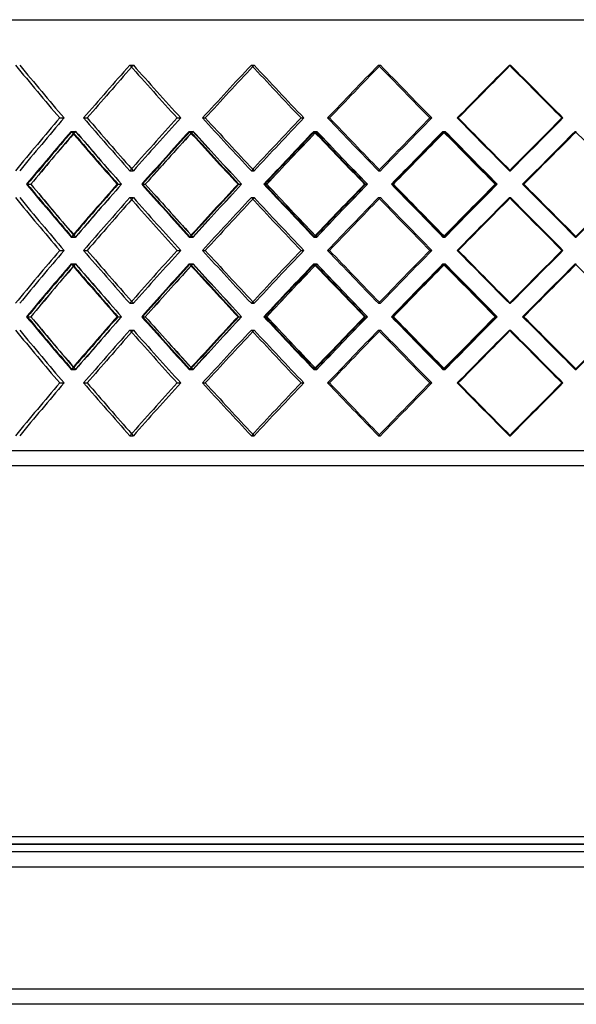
# Model space of a CAD drawing. Header units: millimetres. Extents: x -575 to 575, y -244 to 244.
# Tile 6 of 11: x -215 to -33, y -244 to 79. Entities that reach past the tile are written whole.
import ezdxf

# ---------------------------------------------------------------- set-up
doc = ezdxf.new("R2010")
doc.units = ezdxf.units.MM
doc.layers.add('HIDDEN', color=7, linetype='Continuous')
doc.layers.add('THICK', color=7, linetype='Continuous')

msp = doc.modelspace()

# ---------------------------------------------------------------- linework, layer by layer
at = {"layer": 'HIDDEN'}
for p, q in [((-179.08, 64.1), (-177.92, 64.1)), ((-179.08, 64.1), (-177.92, 64.1)), ((-139.23, 64.1), (-138.32, 64.1)), ((-139.23, 64.1), (-138.32, 64.1)), ((-97.56, 64.1), (-96.92, 64.1)), ((-97.56, 64.1), (-96.92, 64.1)), ((-54.61, 64.1), (-54.26, 64.1)), ((-54.61, 64.1), (-54.26, 64.1)), ((-202.07, 46.77), (-200.66, 46.77)), ((-202.07, 46.77), (-200.66, 46.77)), ((-194.23, 46.77), (-193.07, 46.77)), ((-163.57, 46.77), (-162.4, 46.77)), ((-163.57, 46.77), (-162.4, 46.77)), ((-155.24, 46.77), (-154.33, 46.77)), ((-122.93, 46.77), (-122.02, 46.77)), ((-122.93, 46.77), (-122.02, 46.77)), ((-114.22, 46.77), (-113.59, 46.77)), ((-80.69, 46.77), (-80.05, 46.77)), ((-80.69, 46.77), (-80.05, 46.77)), ((-71.72, 46.77), (-71.36, 46.77)), ((-37.4, 46.77), (-37.04, 46.77)), ((-37.4, 46.77), (-37.04, 46.77)), ((-198.32, 42.37), (-196.9, 42.37)), ((-198.02, 42.37), (-196.85, 42.37)), ((-159.57, 42.37), (-158.41, 42.37)), ((-159.26, 42.37), (-158.35, 42.37)), ((-118.75, 42.37), (-117.84, 42.37)), ((-118.42, 42.37), (-117.78, 42.37)), ((-76.38, 42.37), (-75.74, 42.37)), ((-76.04, 42.37), (-75.68, 42.37)), ((-33.01, 42.37), (-32.66, 42.37)), ((-179.08, 29.43), (-177.92, 29.43)), ((-179.08, 29.43), (-177.92, 29.43)), ((-139.23, 29.43), (-138.32, 29.43)), ((-139.23, 29.43), (-138.32, 29.43)), ((-97.56, 29.43), (-96.92, 29.43)), ((-97.56, 29.43), (-96.92, 29.43)), ((-54.61, 29.43), (-54.26, 29.43)), ((-54.61, 29.43), (-54.26, 29.43)), ((-212.71, 25.03), (-211.54, 25.03)), ((-183.23, 25.03), (-181.81, 25.03)), ((-182.96, 25.03), (-181.79, 25.03)), ((-174.91, 25.03), (-174, 25.03)), ((-143.6, 25.03), (-142.43, 25.03)), ((-143.32, 25.03), (-142.41, 25.03)), ((-134.84, 25.03), (-134.2, 25.03)), ((-102.1, 25.03), (-101.18, 25.03)), ((-101.8, 25.03), (-101.17, 25.03)), ((-93, 25.03), (-92.64, 25.03)), ((-59.26, 25.03), (-58.62, 25.03)), ((-58.96, 25.03), (-58.61, 25.03)), ((-49.96, 25.03), (-49.88, 25.03)), ((-179.08, 20.64), (-177.92, 20.64)), ((-179.08, 20.64), (-177.92, 20.64)), ((-139.23, 20.64), (-138.32, 20.64)), ((-139.23, 20.64), (-138.32, 20.64)), ((-97.56, 20.64), (-96.92, 20.64)), ((-97.56, 20.64), (-96.92, 20.64)), ((-54.61, 20.64), (-54.26, 20.64)), ((-54.61, 20.64), (-54.26, 20.64)), ((-198.32, 7.7), (-196.9, 7.7)), ((-198.02, 7.7), (-196.85, 7.7)), ((-159.57, 7.7), (-158.41, 7.7)), ((-159.26, 7.7), (-158.35, 7.7)), ((-118.75, 7.7), (-117.84, 7.7)), ((-118.42, 7.7), (-117.78, 7.7)), ((-76.38, 7.7), (-75.74, 7.7)), ((-76.04, 7.7), (-75.68, 7.7)), ((-33.01, 7.7), (-32.66, 7.7)), ((-202.07, 3.3), (-200.66, 3.3)), ((-202.07, 3.3), (-200.66, 3.3)), ((-194.23, 3.3), (-193.07, 3.3)), ((-163.57, 3.3), (-162.4, 3.3)), ((-163.57, 3.3), (-162.4, 3.3)), ((-155.24, 3.3), (-154.33, 3.3)), ((-122.93, 3.3), (-122.02, 3.3)), ((-122.93, 3.3), (-122.02, 3.3)), ((-114.22, 3.3), (-113.59, 3.3)), ((-80.69, 3.3), (-80.05, 3.3)), ((-80.69, 3.3), (-80.05, 3.3)), ((-71.72, 3.3), (-71.36, 3.3)), ((-37.4, 3.3), (-37.04, 3.3)), ((-37.4, 3.3), (-37.04, 3.3)), ((-198.32, -1.1), (-196.9, -1.1)), ((-198.02, -1.1), (-196.85, -1.1)), ((-159.57, -1.1), (-158.41, -1.1)), ((-159.26, -1.1), (-158.35, -1.1)), ((-118.75, -1.1), (-117.84, -1.1)), ((-118.42, -1.1), (-117.78, -1.1)), ((-76.38, -1.1), (-75.74, -1.1)), ((-76.04, -1.1), (-75.68, -1.1)), ((-33.01, -1.1), (-32.66, -1.1)), ((-179.08, -14.04), (-177.92, -14.04)), ((-179.08, -14.04), (-177.92, -14.04)), ((-139.23, -14.04), (-138.32, -14.04)), ((-139.23, -14.04), (-138.32, -14.04)), ((-97.56, -14.04), (-96.92, -14.04)), ((-97.56, -14.04), (-96.92, -14.04)), ((-54.61, -14.04), (-54.26, -14.04)), ((-54.61, -14.04), (-54.26, -14.04)), ((-212.71, -18.43), (-211.54, -18.43)), ((-183.23, -18.43), (-181.81, -18.43)), ((-182.96, -18.43), (-181.79, -18.43)), ((-174.91, -18.43), (-174, -18.43)), ((-143.6, -18.43), (-142.43, -18.43)), ((-143.32, -18.43), (-142.41, -18.43)), ((-134.84, -18.43), (-134.2, -18.43)), ((-102.1, -18.43), (-101.18, -18.43)), ((-101.8, -18.43), (-101.17, -18.43)), ((-93, -18.43), (-92.64, -18.43)), ((-59.26, -18.43), (-58.62, -18.43)), ((-58.96, -18.43), (-58.61, -18.43)), ((-49.96, -18.43), (-49.88, -18.43)), ((-179.08, -22.83), (-177.92, -22.83)), ((-179.08, -22.83), (-177.92, -22.83)), ((-139.23, -22.83), (-138.32, -22.83)), ((-139.23, -22.83), (-138.32, -22.83)), ((-97.56, -22.83), (-96.92, -22.83)), ((-97.56, -22.83), (-96.92, -22.83)), ((-54.61, -22.83), (-54.26, -22.83)), ((-54.61, -22.83), (-54.26, -22.83)), ((-198.32, -35.77), (-196.9, -35.77)), ((-198.02, -35.77), (-196.85, -35.77)), ((-159.57, -35.77), (-158.41, -35.77)), ((-159.26, -35.77), (-158.35, -35.77)), ((-118.75, -35.77), (-117.84, -35.77)), ((-118.42, -35.77), (-117.78, -35.77)), ((-76.38, -35.77), (-75.74, -35.77)), ((-76.04, -35.77), (-75.68, -35.77)), ((-33.01, -35.77), (-32.66, -35.77)), ((-202.07, -40.17), (-200.66, -40.17)), ((-202.07, -40.17), (-200.66, -40.17)), ((-194.23, -40.17), (-193.07, -40.17)), ((-163.57, -40.17), (-162.4, -40.17)), ((-163.57, -40.17), (-162.4, -40.17)), ((-155.24, -40.17), (-154.33, -40.17)), ((-122.93, -40.17), (-122.02, -40.17)), ((-122.93, -40.17), (-122.02, -40.17)), ((-114.22, -40.17), (-113.59, -40.17)), ((-80.69, -40.17), (-80.05, -40.17)), ((-80.69, -40.17), (-80.05, -40.17)), ((-71.72, -40.17), (-71.36, -40.17)), ((-37.4, -40.17), (-37.04, -40.17)), ((-37.4, -40.17), (-37.04, -40.17)), ((-179.08, -57.5), (-177.92, -57.5)), ((-179.08, -57.5), (-177.92, -57.5)), ((-139.23, -57.5), (-138.32, -57.5)), ((-139.23, -57.5), (-138.32, -57.5)), ((-97.56, -57.5), (-96.92, -57.5)), ((-97.56, -57.5), (-96.92, -57.5)), ((-54.61, -57.5), (-54.26, -57.5)), ((-54.61, -57.5), (-54.26, -57.5)), ((0, -62.4), (-381.25, -62.4)), ((0, -191.5), (-383.75, -191.5)), ((447.5, -199), (-447.5, -199)), ((447.5, -239), (-447.5, -239))]:
    msp.add_line(p, q, dxfattribs=at)
for centre, major_axis, ratio, start_param, end_param in [((0, 64.1), (-364.24, 364.24), 0.309204, 1.270917, 1.316407), ((0, 64.1), (364.24, -364.24), 0.309204, -1.870676, -1.825186), ((0, 64.1), (372.5, 372.5), 0.247643, 1.813556, 1.858749), ((0, 64.1), (-370.07, -370.07), 0.247643, -1.328037, -1.326307), ((0, 64.1), (-370.07, 370.07), 0.247643, 1.328037, 1.373527), ((0, 64.1), (370.07, -370.07), 0.247643, -1.813556, -1.768066), ((0, 64.1), (377.16, 377.16), 0.187802, 1.756436, 1.801629), ((0, 64.1), (-374.7, -374.7), 0.187802, -1.385157, -1.38388), ((0, 64.1), (-374.7, 374.7), 0.187802, 1.385157, 1.430646), ((0, 64.1), (374.7, -374.7), 0.187802, -1.756436, -1.710946), ((0, 64.1), (380.59, 380.59), 0.129232, 1.699316, 1.744509), ((0, 64.1), (-378.11, 378.11), 0.129232, 1.442277, 1.487766), ((0, 64.1), (378.11, -378.11), 0.129232, -1.699316, -1.653826), ((0, 64.1), (382.77, 382.77), 0.071521, 1.642196, 1.687389), ((0, 64.1), (-380.28, 380.28), 0.071521, 1.499396, 1.544886), ((0, 64.1), (380.28, -380.28), 0.071521, -1.642196, -1.596707), ((0, 29.43), (-364.24, -364.24), 0.309204, -1.316407, -1.270917), ((0, 29.43), (364.24, 364.24), 0.309204, 1.825186, 1.870676), ((0, 29.43), (372.5, -372.5), 0.247643, -1.858749, -1.813556), ((0, 29.43), (-370.07, -370.07), 0.247643, -1.373527, -1.328037), ((0, 29.43), (370.07, 370.07), 0.247643, 1.768066, 1.813556), ((0, 29.43), (377.16, -377.16), 0.187802, -1.801629, -1.756436), ((0, 29.43), (-374.7, -374.7), 0.187802, -1.430646, -1.385157), ((0, 29.43), (374.7, 374.7), 0.187802, 1.710946, 1.756436), ((0, 29.43), (380.59, -380.59), 0.129232, -1.744509, -1.699316), ((0, 29.43), (-378.11, -378.11), 0.129232, -1.487766, -1.442277), ((0, 29.43), (378.11, 378.11), 0.129232, 1.653826, 1.699316), ((0, 29.43), (382.77, -382.77), 0.071521, -1.687389, -1.642196), ((0, 29.43), (-380.28, -380.28), 0.071521, -1.544886, -1.499396), ((0, 29.43), (380.28, 380.28), 0.071521, 1.596707, 1.642196), ((0, 64.1), (372.5, 372.5), 0.247643, 1.87022, 1.915544), ((0, 20.64), (372.5, -372.5), 0.247643, -1.87022, -1.825012), ((0, 20.64), (-364.24, -364.24), 0.309204, -1.327953, -1.325789), ((0, 64.1), (370.07, 370.07), 0.247643, 1.870592, 1.87284), ((0, 64.1), (-364.24, 364.24), 0.309204, 1.327953, 1.373577), ((0, 20.64), (370.07, -370.07), 0.247643, -1.870592, -1.825088), ((0, 64.1), (377.16, 377.16), 0.187802, 1.8131, 1.858424), ((0, 20.64), (377.16, -377.16), 0.187802, -1.8131, -1.767893), ((0, 20.64), (-370.07, -370.07), 0.247643, -1.385073, -1.383388), ((0, 64.1), (374.7, 374.7), 0.187802, 1.813472, 1.815241), ((0, 64.1), (-370.07, 370.07), 0.247643, 1.385073, 1.430697), ((0, 20.64), (374.7, -374.7), 0.187802, -1.813472, -1.767968), ((0, 64.1), (380.59, 380.59), 0.129232, 1.75598, 1.801305), ((0, 20.64), (380.59, -380.59), 0.129232, -1.75598, -1.710773), ((0, 20.64), (-374.7, -374.7), 0.187802, -1.442193, -1.44094), ((0, 64.1), (378.11, 378.11), 0.129232, 1.756352, 1.757689), ((0, 64.1), (-374.7, 374.7), 0.187802, 1.442193, 1.487816), ((0, 20.64), (378.11, -378.11), 0.129232, -1.756352, -1.710848), ((0, 64.1), (382.77, 382.77), 0.071521, 1.698861, 1.744185), ((0, 20.64), (382.77, -382.77), 0.071521, -1.698861, -1.653653), ((0, 64.1), (-378.11, 378.11), 0.129232, 1.499313, 1.544936), ((0, 20.64), (380.28, -380.28), 0.071521, -1.699233, -1.653728), ((0, 64.1), (383.71, 383.71), 0.014281, 1.641741, 1.687065), ((0, 29.43), (-370.07, 370.07), 0.247643, 1.326307, 1.328037), ((0, 29.43), (-374.7, 374.7), 0.187802, 1.38388, 1.385157), ((0, -14.04), (372.5, -372.5), 0.247643, -1.915544, -1.87022), ((0, 29.43), (372.5, 372.5), 0.247643, 1.825012, 1.87022), ((0, -14.04), (-364.24, -364.24), 0.309204, -1.373577, -1.327953), ((0, 29.43), (370.07, 370.07), 0.247643, 1.825088, 1.870592), ((0, -14.04), (377.16, -377.16), 0.187802, -1.858424, -1.8131), ((0, 29.43), (377.16, 377.16), 0.187802, 1.767893, 1.8131), ((0, -14.04), (-370.07, -370.07), 0.247643, -1.430697, -1.385073), ((0, 29.43), (374.7, 374.7), 0.187802, 1.767968, 1.813472), ((0, -14.04), (380.59, -380.59), 0.129232, -1.801305, -1.75598), ((0, 29.43), (380.59, 380.59), 0.129232, 1.710773, 1.75598), ((0, -14.04), (-374.7, -374.7), 0.187802, -1.487816, -1.442193), ((0, 29.43), (378.11, 378.11), 0.129232, 1.710848, 1.756352), ((0, -14.04), (382.77, -382.77), 0.071521, -1.744185, -1.698861), ((0, 29.43), (382.77, 382.77), 0.071521, 1.653653, 1.698861), ((0, -14.04), (-378.11, -378.11), 0.129232, -1.544936, -1.499313), ((0, 29.43), (380.28, 380.28), 0.071521, 1.653728, 1.699233), ((0, -14.04), (383.71, -383.71), 0.014281, -1.687065, -1.641741), ((0, 29.43), (383.71, 383.71), 0.014281, 1.596533, 1.641741), ((0, 20.64), (-364.24, 364.24), 0.309204, 1.270917, 1.316407), ((0, 20.64), (364.24, -364.24), 0.309204, -1.870676, -1.825186), ((0, 20.64), (372.5, 372.5), 0.247643, 1.813556, 1.858749), ((0, 20.64), (-370.07, -370.07), 0.247643, -1.328037, -1.326307), ((0, 20.64), (-370.07, 370.07), 0.247643, 1.328037, 1.373527), ((0, 20.64), (370.07, -370.07), 0.247643, -1.813556, -1.768066), ((0, 20.64), (377.16, 377.16), 0.187802, 1.756436, 1.801629), ((0, 20.64), (-374.7, -374.7), 0.187802, -1.385157, -1.38388), ((0, 20.64), (-374.7, 374.7), 0.187802, 1.385157, 1.430646), ((0, 20.64), (374.7, -374.7), 0.187802, -1.756436, -1.710946), ((0, 20.64), (380.59, 380.59), 0.129232, 1.699316, 1.744509), ((0, 20.64), (-378.11, 378.11), 0.129232, 1.442277, 1.487766), ((0, 20.64), (378.11, -378.11), 0.129232, -1.699316, -1.653826), ((0, 20.64), (382.77, 382.77), 0.071521, 1.642196, 1.687389), ((0, 20.64), (-380.28, 380.28), 0.071521, 1.499396, 1.544886), ((0, 20.64), (380.28, -380.28), 0.071521, -1.642196, -1.596707), ((0, 29.43), (-364.24, 364.24), 0.309204, 1.325789, 1.327953), ((0, -14.04), (370.07, -370.07), 0.247643, -1.87284, -1.870592), ((0, 29.43), (-370.07, 370.07), 0.247643, 1.383388, 1.385073), ((0, -14.04), (374.7, -374.7), 0.187802, -1.815241, -1.813472), ((0, 29.43), (-374.7, 374.7), 0.187802, 1.44094, 1.442193), ((0, -14.04), (378.11, -378.11), 0.129232, -1.757689, -1.756352), ((0, -14.04), (-364.24, -364.24), 0.309204, -1.316407, -1.270917), ((0, -14.04), (364.24, 364.24), 0.309204, 1.825186, 1.870676), ((0, -14.04), (372.5, -372.5), 0.247643, -1.858749, -1.813556), ((0, -14.04), (-370.07, -370.07), 0.247643, -1.373527, -1.328037), ((0, -14.04), (370.07, 370.07), 0.247643, 1.768066, 1.813556), ((0, -14.04), (377.16, -377.16), 0.187802, -1.801629, -1.756436), ((0, -14.04), (-374.7, -374.7), 0.187802, -1.430646, -1.385157), ((0, -14.04), (374.7, 374.7), 0.187802, 1.710946, 1.756436), ((0, -14.04), (380.59, -380.59), 0.129232, -1.744509, -1.699316), ((0, -14.04), (-378.11, -378.11), 0.129232, -1.487766, -1.442277), ((0, -14.04), (378.11, 378.11), 0.129232, 1.653826, 1.699316), ((0, -14.04), (382.77, -382.77), 0.071521, -1.687389, -1.642196), ((0, -14.04), (-380.28, -380.28), 0.071521, -1.544886, -1.499396), ((0, -14.04), (380.28, 380.28), 0.071521, 1.596707, 1.642196), ((0, 20.64), (372.5, 372.5), 0.247643, 1.87022, 1.915544), ((0, -22.83), (372.5, -372.5), 0.247643, -1.87022, -1.825012), ((0, -22.83), (-364.24, -364.24), 0.309204, -1.327953, -1.325789), ((0, 20.64), (370.07, 370.07), 0.247643, 1.870592, 1.87284), ((0, 20.64), (-364.24, 364.24), 0.309204, 1.327953, 1.373577), ((0, -22.83), (370.07, -370.07), 0.247643, -1.870592, -1.825088), ((0, 20.64), (377.16, 377.16), 0.187802, 1.8131, 1.858424), ((0, -22.83), (377.16, -377.16), 0.187802, -1.8131, -1.767893), ((0, -22.83), (-370.07, -370.07), 0.247643, -1.385073, -1.383388), ((0, 20.64), (374.7, 374.7), 0.187802, 1.813472, 1.815241), ((0, 20.64), (-370.07, 370.07), 0.247643, 1.385073, 1.430697), ((0, -22.83), (374.7, -374.7), 0.187802, -1.813472, -1.767968), ((0, 20.64), (380.59, 380.59), 0.129232, 1.75598, 1.801305), ((0, -22.83), (380.59, -380.59), 0.129232, -1.75598, -1.710773), ((0, -22.83), (-374.7, -374.7), 0.187802, -1.442193, -1.44094), ((0, 20.64), (378.11, 378.11), 0.129232, 1.756352, 1.757689), ((0, 20.64), (-374.7, 374.7), 0.187802, 1.442193, 1.487816), ((0, -22.83), (378.11, -378.11), 0.129232, -1.756352, -1.710848), ((0, 20.64), (382.77, 382.77), 0.071521, 1.698861, 1.744185), ((0, -22.83), (382.77, -382.77), 0.071521, -1.698861, -1.653653), ((0, 20.64), (-378.11, 378.11), 0.129232, 1.499313, 1.544936), ((0, -22.83), (380.28, -380.28), 0.071521, -1.699233, -1.653728), ((0, 20.64), (383.71, 383.71), 0.014281, 1.641741, 1.687065), ((0, -14.04), (-370.07, 370.07), 0.247643, 1.326307, 1.328037), ((0, -14.04), (-374.7, 374.7), 0.187802, 1.38388, 1.385157), ((0, -57.5), (372.5, -372.5), 0.247643, -1.915544, -1.87022), ((0, -14.04), (372.5, 372.5), 0.247643, 1.825012, 1.87022), ((0, -57.5), (-364.24, -364.24), 0.309204, -1.373577, -1.327953), ((0, -14.04), (370.07, 370.07), 0.247643, 1.825088, 1.870592), ((0, -57.5), (377.16, -377.16), 0.187802, -1.858424, -1.8131), ((0, -14.04), (377.16, 377.16), 0.187802, 1.767893, 1.8131), ((0, -57.5), (-370.07, -370.07), 0.247643, -1.430697, -1.385073), ((0, -14.04), (374.7, 374.7), 0.187802, 1.767968, 1.813472), ((0, -57.5), (380.59, -380.59), 0.129232, -1.801305, -1.75598), ((0, -14.04), (380.59, 380.59), 0.129232, 1.710773, 1.75598), ((0, -57.5), (-374.7, -374.7), 0.187802, -1.487816, -1.442193), ((0, -14.04), (378.11, 378.11), 0.129232, 1.710848, 1.756352), ((0, -57.5), (382.77, -382.77), 0.071521, -1.744185, -1.698861), ((0, -14.04), (382.77, 382.77), 0.071521, 1.653653, 1.698861), ((0, -57.5), (-378.11, -378.11), 0.129232, -1.544936, -1.499313), ((0, -14.04), (380.28, 380.28), 0.071521, 1.653728, 1.699233), ((0, -57.5), (383.71, -383.71), 0.014281, -1.687065, -1.641741), ((0, -14.04), (383.71, 383.71), 0.014281, 1.596533, 1.641741), ((0, -22.83), (-364.24, 364.24), 0.309204, 1.270917, 1.316407), ((0, -22.83), (364.24, -364.24), 0.309204, -1.870676, -1.825186), ((0, -22.83), (372.5, 372.5), 0.247643, 1.813556, 1.858749), ((0, -22.83), (-370.07, -370.07), 0.247643, -1.328037, -1.326307), ((0, -22.83), (-370.07, 370.07), 0.247643, 1.328037, 1.373527), ((0, -22.83), (370.07, -370.07), 0.247643, -1.813556, -1.768066), ((0, -22.83), (377.16, 377.16), 0.187802, 1.756436, 1.801629), ((0, -22.83), (-374.7, -374.7), 0.187802, -1.385157, -1.38388), ((0, -22.83), (-374.7, 374.7), 0.187802, 1.385157, 1.430646), ((0, -22.83), (374.7, -374.7), 0.187802, -1.756436, -1.710946), ((0, -22.83), (380.59, 380.59), 0.129232, 1.699316, 1.744509), ((0, -22.83), (-378.11, 378.11), 0.129232, 1.442277, 1.487766), ((0, -22.83), (378.11, -378.11), 0.129232, -1.699316, -1.653826), ((0, -22.83), (382.77, 382.77), 0.071521, 1.642196, 1.687389), ((0, -22.83), (-380.28, 380.28), 0.071521, 1.499396, 1.544886), ((0, -22.83), (380.28, -380.28), 0.071521, -1.642196, -1.596707), ((0, -14.04), (-364.24, 364.24), 0.309204, 1.325789, 1.327953), ((0, -57.5), (370.07, -370.07), 0.247643, -1.87284, -1.870592), ((0, -14.04), (-370.07, 370.07), 0.247643, 1.383388, 1.385073), ((0, -57.5), (374.7, -374.7), 0.187802, -1.815241, -1.813472), ((0, -14.04), (-374.7, 374.7), 0.187802, 1.44094, 1.442193), ((0, -57.5), (378.11, -378.11), 0.129232, -1.757689, -1.756352), ((0, -57.5), (-364.24, -364.24), 0.309204, -1.316407, -1.270917), ((0, -57.5), (364.24, 364.24), 0.309204, 1.825186, 1.870676), ((0, -57.5), (372.5, -372.5), 0.247643, -1.858749, -1.813556), ((0, -57.5), (-370.07, -370.07), 0.247643, -1.373527, -1.328037), ((0, -57.5), (370.07, 370.07), 0.247643, 1.768066, 1.813556), ((0, -57.5), (377.16, -377.16), 0.187802, -1.801629, -1.756436), ((0, -57.5), (-374.7, -374.7), 0.187802, -1.430646, -1.385157), ((0, -57.5), (374.7, 374.7), 0.187802, 1.710946, 1.756436), ((0, -57.5), (380.59, -380.59), 0.129232, -1.744509, -1.699316), ((0, -57.5), (-378.11, -378.11), 0.129232, -1.487766, -1.442277), ((0, -57.5), (378.11, 378.11), 0.129232, 1.653826, 1.699316), ((0, -57.5), (382.77, -382.77), 0.071521, -1.687389, -1.642196), ((0, -57.5), (-380.28, -380.28), 0.071521, -1.544886, -1.499396), ((0, -57.5), (380.28, 380.28), 0.071521, 1.596707, 1.642196), ((0, -57.5), (-370.07, 370.07), 0.247643, 1.326307, 1.328037), ((0, -57.5), (-374.7, 374.7), 0.187802, 1.38388, 1.385157)]:
    msp.add_ellipse(centre, major_axis=major_axis, ratio=ratio, start_param=start_param, end_param=end_param, dxfattribs=at)
at = {"layer": 'THICK'}
for p, q in [((-575, 79), (0, 79)), ((-194.23, 46.77), (-193.07, 46.77)), ((-155.24, 46.77), (-154.33, 46.77)), ((-114.22, 46.77), (-113.59, 46.77)), ((-71.72, 46.77), (-71.36, 46.77)), ((-212.96, 25.03), (-211.55, 25.03)), ((-175.18, 25.03), (-174.02, 25.03)), ((-135.12, 25.03), (-134.21, 25.03)), ((-93.3, 25.03), (-92.66, 25.03)), ((-50.26, 25.03), (-49.9, 25.03)), ((-194.23, 3.3), (-193.07, 3.3)), ((-155.24, 3.3), (-154.33, 3.3)), ((-114.22, 3.3), (-113.59, 3.3)), ((-71.72, 3.3), (-71.36, 3.3)), ((-212.96, -18.43), (-211.55, -18.43)), ((-175.18, -18.43), (-174.02, -18.43)), ((-135.12, -18.43), (-134.21, -18.43)), ((-93.3, -18.43), (-92.66, -18.43)), ((-50.26, -18.43), (-49.9, -18.43)), ((-194.23, -40.17), (-193.07, -40.17)), ((-155.24, -40.17), (-154.33, -40.17)), ((-114.22, -40.17), (-113.59, -40.17)), ((-71.72, -40.17), (-71.36, -40.17)), ((0, -67.4), (-383.75, -67.4)), ((-381.25, -189), (381.25, -189)), ((-383.75, -191.5), (0, -191.5)), ((447.5, -194), (-447.5, -194)), ((447.5, -199), (-447.5, -199)), ((447.5, -239), (-447.5, -239)), ((447.5, -244), (-447.5, -244))]:
    msp.add_line(p, q, dxfattribs=at)
for centre, major_axis, ratio, start_param, end_param in [((0, 64.1), (-366.62, 366.62), 0.309204, 1.270917, 1.31611), ((0, 64.1), (-372.5, -372.5), 0.247643, -1.328037, -1.282844), ((0, 64.1), (-370.07, -370.07), 0.247643, -1.326307, -1.282547), ((0, 64.1), (-372.5, 372.5), 0.247643, 1.328037, 1.37323), ((0, 64.1), (-377.16, -377.16), 0.187802, -1.385157, -1.339964), ((0, 64.1), (-374.7, -374.7), 0.187802, -1.38388, -1.339667), ((0, 64.1), (-377.16, 377.16), 0.187802, 1.385157, 1.43035), ((0, 64.1), (-380.59, -380.59), 0.129232, -1.442277, -1.397084), ((0, 64.1), (-378.11, -378.11), 0.129232, -1.441415, -1.396787), ((0, 64.1), (-380.59, 380.59), 0.129232, 1.442277, 1.48747), ((0, 64.1), (-382.77, -382.77), 0.071521, -1.499396, -1.454203), ((0, 64.1), (-380.28, -380.28), 0.071521, -1.498924, -1.453907), ((0, 64.1), (-382.77, 382.77), 0.071521, 1.499396, 1.54459), ((0, 29.43), (-366.62, -366.62), 0.309204, -1.31611, -1.270917), ((0, 29.43), (-372.5, 372.5), 0.247643, 1.282844, 1.328037), ((0, 29.43), (-370.07, 370.07), 0.247643, 1.282547, 1.326307), ((0, 29.43), (-372.5, -372.5), 0.247643, -1.37323, -1.328037), ((0, 29.43), (-377.16, 377.16), 0.187802, 1.339964, 1.385157), ((0, 29.43), (-374.7, 374.7), 0.187802, 1.339667, 1.38388), ((0, 29.43), (-377.16, -377.16), 0.187802, -1.43035, -1.385157), ((0, 29.43), (-380.59, 380.59), 0.129232, 1.397084, 1.442277), ((0, 29.43), (-378.11, 378.11), 0.129232, 1.396787, 1.441415), ((0, 29.43), (-380.59, -380.59), 0.129232, -1.48747, -1.442277), ((0, 29.43), (-382.77, 382.77), 0.071521, 1.454203, 1.499396), ((0, 29.43), (-380.28, 380.28), 0.071521, 1.453907, 1.498924), ((0, 29.43), (-382.77, -382.77), 0.071521, -1.54459, -1.499396), ((0, 20.64), (-366.62, -366.62), 0.309204, -1.327581, -1.282374), ((0, 64.1), (-366.62, 366.62), 0.309204, 1.327581, 1.372906), ((0, 20.64), (-372.5, -372.5), 0.247643, -1.384701, -1.339494), ((0, 64.1), (-372.5, 372.5), 0.247643, 1.384701, 1.430025), ((0, 20.64), (-377.16, -377.16), 0.187802, -1.441821, -1.396613), ((0, 64.1), (-377.16, 377.16), 0.187802, 1.441821, 1.487145), ((0, 20.64), (-380.59, -380.59), 0.129232, -1.498941, -1.453733), ((0, 20.64), (-378.11, -378.11), 0.129232, -1.498461, -1.453808), ((0, 64.1), (380.28, 380.28), 0.071521, 1.700168, 1.744856), ((0, 64.1), (-380.59, 380.59), 0.129232, 1.498941, 1.544265), ((0, 20.64), (-382.77, -382.77), 0.071521, -1.556061, -1.510853), ((0, 20.64), (-380.28, -380.28), 0.071521, -1.555963, -1.510928), ((0, 64.1), (381.21, 381.21), 0.014281, 1.642666, 1.687736), ((0, 64.1), (-382.77, 382.77), 0.071521, 1.556061, 1.601385), ((0, 20.64), (-364.24, -364.24), 0.309204, -1.325789, -1.282449), ((0, 64.1), (370.07, 370.07), 0.247643, 1.87284, 1.916215), ((0, 20.64), (-370.07, -370.07), 0.247643, -1.383388, -1.339569), ((0, 64.1), (374.7, 374.7), 0.187802, 1.815241, 1.859096), ((0, 20.64), (-374.7, -374.7), 0.187802, -1.44094, -1.396689), ((0, 64.1), (378.11, 378.11), 0.129232, 1.757689, 1.801976), ((0, 29.43), (-366.62, 366.62), 0.309204, 1.282374, 1.327581), ((0, 29.43), (-364.24, 364.24), 0.309204, 1.282449, 1.325789), ((0, -14.04), (370.07, -370.07), 0.247643, -1.916215, -1.87284), ((0, -14.04), (-366.62, -366.62), 0.309204, -1.372906, -1.327581), ((0, 29.43), (-372.5, 372.5), 0.247643, 1.339494, 1.384701), ((0, 29.43), (-370.07, 370.07), 0.247643, 1.339569, 1.383388), ((0, -14.04), (374.7, -374.7), 0.187802, -1.859096, -1.815241), ((0, -14.04), (-372.5, -372.5), 0.247643, -1.430025, -1.384701), ((0, 29.43), (-377.16, 377.16), 0.187802, 1.396613, 1.441821), ((0, 29.43), (-374.7, 374.7), 0.187802, 1.396689, 1.44094), ((0, -14.04), (378.11, -378.11), 0.129232, -1.801976, -1.757689), ((0, -14.04), (-377.16, -377.16), 0.187802, -1.487145, -1.441821), ((0, 29.43), (-380.59, 380.59), 0.129232, 1.453733, 1.498941), ((0, 29.43), (-378.11, 378.11), 0.129232, 1.453808, 1.498461), ((0, -14.04), (380.28, -380.28), 0.071521, -1.744856, -1.700168), ((0, -14.04), (-380.59, -380.59), 0.129232, -1.544265, -1.498941), ((0, 29.43), (-382.77, 382.77), 0.071521, 1.510853, 1.556061), ((0, 29.43), (-380.28, 380.28), 0.071521, 1.510928, 1.555963), ((0, -14.04), (381.21, -381.21), 0.014281, -1.687736, -1.642666), ((0, -14.04), (-382.77, -382.77), 0.071521, -1.601385, -1.556061), ((0, 20.64), (-366.62, 366.62), 0.309204, 1.270917, 1.31611), ((0, 20.64), (-372.5, -372.5), 0.247643, -1.328037, -1.282844), ((0, 20.64), (-370.07, -370.07), 0.247643, -1.326307, -1.282547), ((0, 20.64), (-372.5, 372.5), 0.247643, 1.328037, 1.37323), ((0, 20.64), (-377.16, -377.16), 0.187802, -1.385157, -1.339964), ((0, 20.64), (-374.7, -374.7), 0.187802, -1.38388, -1.339667), ((0, 20.64), (-377.16, 377.16), 0.187802, 1.385157, 1.43035), ((0, 20.64), (-380.59, -380.59), 0.129232, -1.442277, -1.397084), ((0, 20.64), (-378.11, -378.11), 0.129232, -1.441415, -1.396787), ((0, 20.64), (-380.59, 380.59), 0.129232, 1.442277, 1.48747), ((0, 20.64), (-382.77, -382.77), 0.071521, -1.499396, -1.454203), ((0, 20.64), (-380.28, -380.28), 0.071521, -1.498924, -1.453907), ((0, 20.64), (-382.77, 382.77), 0.071521, 1.499396, 1.54459), ((0, -14.04), (-366.62, -366.62), 0.309204, -1.31611, -1.270917), ((0, -14.04), (-372.5, 372.5), 0.247643, 1.282844, 1.328037), ((0, -14.04), (-370.07, 370.07), 0.247643, 1.282547, 1.326307), ((0, -14.04), (-372.5, -372.5), 0.247643, -1.37323, -1.328037), ((0, -14.04), (-377.16, 377.16), 0.187802, 1.339964, 1.385157), ((0, -14.04), (-374.7, 374.7), 0.187802, 1.339667, 1.38388), ((0, -14.04), (-377.16, -377.16), 0.187802, -1.43035, -1.385157), ((0, -14.04), (-380.59, 380.59), 0.129232, 1.397084, 1.442277), ((0, -14.04), (-378.11, 378.11), 0.129232, 1.396787, 1.441415), ((0, -14.04), (-380.59, -380.59), 0.129232, -1.48747, -1.442277), ((0, -14.04), (-382.77, 382.77), 0.071521, 1.454203, 1.499396), ((0, -14.04), (-380.28, 380.28), 0.071521, 1.453907, 1.498924), ((0, -14.04), (-382.77, -382.77), 0.071521, -1.54459, -1.499396), ((0, -22.83), (-366.62, -366.62), 0.309204, -1.327581, -1.282374), ((0, -22.83), (-364.24, -364.24), 0.309204, -1.325789, -1.282449), ((0, 20.64), (370.07, 370.07), 0.247643, 1.87284, 1.916215), ((0, 20.64), (-366.62, 366.62), 0.309204, 1.327581, 1.372906), ((0, -22.83), (-372.5, -372.5), 0.247643, -1.384701, -1.339494), ((0, -22.83), (-370.07, -370.07), 0.247643, -1.383388, -1.339569), ((0, 20.64), (374.7, 374.7), 0.187802, 1.815241, 1.859096), ((0, 20.64), (-372.5, 372.5), 0.247643, 1.384701, 1.430025), ((0, -22.83), (-377.16, -377.16), 0.187802, -1.441821, -1.396613), ((0, -22.83), (-374.7, -374.7), 0.187802, -1.44094, -1.396689), ((0, 20.64), (378.11, 378.11), 0.129232, 1.757689, 1.801976), ((0, 20.64), (-377.16, 377.16), 0.187802, 1.441821, 1.487145), ((0, -22.83), (-380.59, -380.59), 0.129232, -1.498941, -1.453733), ((0, -22.83), (-378.11, -378.11), 0.129232, -1.498461, -1.453808), ((0, 20.64), (380.28, 380.28), 0.071521, 1.700168, 1.744856), ((0, 20.64), (-380.59, 380.59), 0.129232, 1.498941, 1.544265), ((0, -22.83), (-382.77, -382.77), 0.071521, -1.556061, -1.510853), ((0, -22.83), (-380.28, -380.28), 0.071521, -1.555963, -1.510928), ((0, 20.64), (381.21, 381.21), 0.014281, 1.642666, 1.687736), ((0, 20.64), (-382.77, 382.77), 0.071521, 1.556061, 1.601385), ((0, -14.04), (-366.62, 366.62), 0.309204, 1.282374, 1.327581), ((0, -14.04), (-364.24, 364.24), 0.309204, 1.282449, 1.325789), ((0, -57.5), (370.07, -370.07), 0.247643, -1.916215, -1.87284), ((0, -57.5), (-366.62, -366.62), 0.309204, -1.372906, -1.327581), ((0, -14.04), (-372.5, 372.5), 0.247643, 1.339494, 1.384701), ((0, -14.04), (-370.07, 370.07), 0.247643, 1.339569, 1.383388), ((0, -57.5), (374.7, -374.7), 0.187802, -1.859096, -1.815241), ((0, -57.5), (-372.5, -372.5), 0.247643, -1.430025, -1.384701), ((0, -14.04), (-377.16, 377.16), 0.187802, 1.396613, 1.441821), ((0, -14.04), (-374.7, 374.7), 0.187802, 1.396689, 1.44094), ((0, -57.5), (378.11, -378.11), 0.129232, -1.801976, -1.757689), ((0, -57.5), (-377.16, -377.16), 0.187802, -1.487145, -1.441821), ((0, -14.04), (-380.59, 380.59), 0.129232, 1.453733, 1.498941), ((0, -14.04), (-378.11, 378.11), 0.129232, 1.453808, 1.498461), ((0, -57.5), (380.28, -380.28), 0.071521, -1.744856, -1.700168), ((0, -57.5), (-380.59, -380.59), 0.129232, -1.544265, -1.498941), ((0, -14.04), (-382.77, 382.77), 0.071521, 1.510853, 1.556061), ((0, -14.04), (-380.28, 380.28), 0.071521, 1.510928, 1.555963), ((0, -57.5), (381.21, -381.21), 0.014281, -1.687736, -1.642666), ((0, -57.5), (-382.77, -382.77), 0.071521, -1.601385, -1.556061), ((0, -22.83), (-366.62, 366.62), 0.309204, 1.270917, 1.31611), ((0, -22.83), (-372.5, -372.5), 0.247643, -1.328037, -1.282844), ((0, -22.83), (-370.07, -370.07), 0.247643, -1.326307, -1.282547), ((0, -22.83), (-372.5, 372.5), 0.247643, 1.328037, 1.37323), ((0, -22.83), (-377.16, -377.16), 0.187802, -1.385157, -1.339964), ((0, -22.83), (-374.7, -374.7), 0.187802, -1.38388, -1.339667), ((0, -22.83), (-377.16, 377.16), 0.187802, 1.385157, 1.43035), ((0, -22.83), (-380.59, -380.59), 0.129232, -1.442277, -1.397084), ((0, -22.83), (-378.11, -378.11), 0.129232, -1.441415, -1.396787), ((0, -22.83), (-380.59, 380.59), 0.129232, 1.442277, 1.48747), ((0, -22.83), (-382.77, -382.77), 0.071521, -1.499396, -1.454203), ((0, -22.83), (-380.28, -380.28), 0.071521, -1.498924, -1.453907), ((0, -22.83), (-382.77, 382.77), 0.071521, 1.499396, 1.54459), ((0, -57.5), (-366.62, -366.62), 0.309204, -1.31611, -1.270917), ((0, -57.5), (-372.5, 372.5), 0.247643, 1.282844, 1.328037), ((0, -57.5), (-370.07, 370.07), 0.247643, 1.282547, 1.326307), ((0, -57.5), (-372.5, -372.5), 0.247643, -1.37323, -1.328037), ((0, -57.5), (-377.16, 377.16), 0.187802, 1.339964, 1.385157), ((0, -57.5), (-374.7, 374.7), 0.187802, 1.339667, 1.38388), ((0, -57.5), (-377.16, -377.16), 0.187802, -1.43035, -1.385157), ((0, -57.5), (-380.59, 380.59), 0.129232, 1.397084, 1.442277), ((0, -57.5), (-378.11, 378.11), 0.129232, 1.396787, 1.441415), ((0, -57.5), (-380.59, -380.59), 0.129232, -1.48747, -1.442277), ((0, -57.5), (-382.77, 382.77), 0.071521, 1.454203, 1.499396), ((0, -57.5), (-380.28, 380.28), 0.071521, 1.453907, 1.498924), ((0, -57.5), (-382.77, -382.77), 0.071521, -1.54459, -1.499396)]:
    msp.add_ellipse(centre, major_axis=major_axis, ratio=ratio, start_param=start_param, end_param=end_param, dxfattribs=at)

doc.saveas('drawing.dxf')
